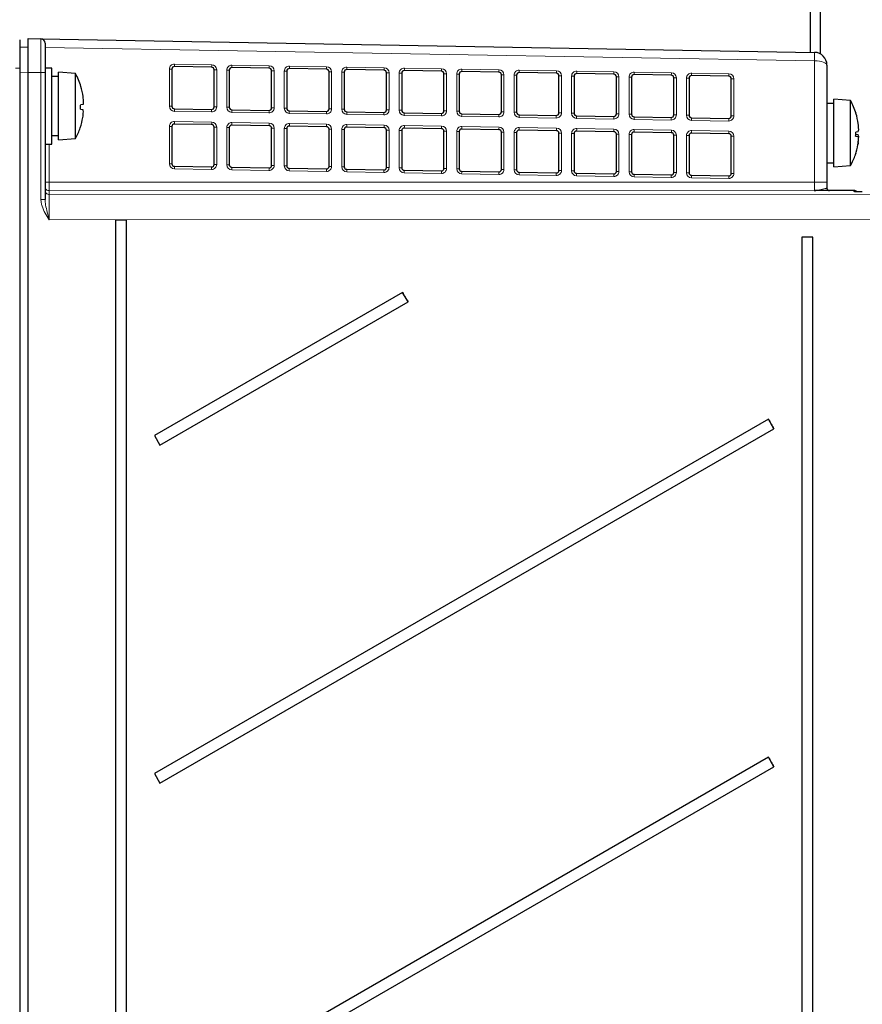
# Paper-space layout 'Blatt3' of a CAD drawing. Header units: millimetres. Extents: x 5 to 418, y 2 to 292.
# Tile 42 of 50: x 208 to 241, y 211 to 249. Entities that reach past the tile are written whole.
import ezdxf

# ---------------------------------------------------------------- set-up
doc = ezdxf.new("R2010")
doc.units = ezdxf.units.MM
doc.layers.add('SLD-0', color=7, linetype='Continuous')
doc.styles.add('SLDTEXTSTYLE0', font='TXT', dxfattribs={"width": 0.605})
doc.dimstyles.new('SLDDIMSTYLE2', dxfattribs={"dimtxt": 4.10931, "dimasz": 3.5, "dimexe": 0, "dimexo": 0.0625, "dimgap": 1.027327, "dimtad": 1, "dimdec": 1, "dimlfac": 3, "dimrnd": 1e-09, "dimzin": 12, "dimdsep": 46, "dimtxsty": 'SLDTEXTSTYLE0', "dimsah": 1, "dimcen": 0.09, "dimadec": 0, "dimazin": 3, "dimtfac": 1, "dimtofl": 0, "dimtmove": 0, "dimatfit": 3, "dimfxl": 1, "dimfrac": 2, "dimtolj": 1, "dimtzin": 12, "dimarcsym": 0})

# ---------------------------------------------------------------- blocks, each defined once
blk = doc.blocks.new('_D_14')
at = {"layer": 'SLD-0', "color": 7}
for p, q in [((172.701, 248.883), (172.701, 273.983)), ((259.668, 239.383), (259.668, 273.983)), ((172.701, 272.983), (259.668, 272.983))]:
    blk.add_line(p, q, dxfattribs=at)
for points in [[(172.701, 272.983), (176.201, 272.523), (176.201, 273.443)], [(259.668, 272.983), (256.168, 273.443), (256.168, 272.523)]]:
    blk.add_solid(points, dxfattribs=at)
at = {"layer": 'SLD-0', "color": 7, "insert": (209.129, 278.44), "char_height": 4.2333, "attachment_point": 1, "style": 'SLDTEXTSTYLE0'}
blk.add_mtext('260,9', dxfattribs=at)

psp = doc.layouts.new('Blatt3')

# ---------------------------------------------------------------- linework, layer by layer
at = {"color": 7, "linetype": 'Continuous', "lineweight": 25}
for p, q in [((239.2012, 254.0467), (239.2012, 248.1718)), ((239.6012, 254.0467), (239.6012, 248.1111)), ((208.0345, 248.6606), (208.0345, 247.5492)), ((208.3678, 248.71), (208.8707, 248.7013)), ((208.3678, 247.3769), (208.3678, 248.71)), ((208.8707, 248.7013), (239.3766, 248.1688)), ((208.0345, 248.3767), (208.3678, 248.3825)), ((209.0345, 248.5346), (209.0345, 247.3681)), ((208.0345, 247.5492), (208.0345, 141.9319)), ((209.3012, 247.5492), (209.0345, 247.5492)), ((209.3012, 244.5492), (209.3012, 247.5492)), ((214.0345, 247.5087), (214.0345, 246.0421)), ((215.6027, 247.5831), (214.1362, 247.6087)), ((215.7009, 246.0165), (215.7009, 247.4831)), ((216.3005, 247.4692), (216.3005, 246.0025)), ((217.8686, 247.5435), (216.4022, 247.5691)), ((217.9669, 245.9769), (217.9669, 247.4436)), ((218.5664, 247.4296), (218.5664, 245.963)), ((220.1346, 247.504), (218.6682, 247.5296)), ((222.4006, 247.4644), (220.9342, 247.49)), ((224.6666, 247.4249), (223.2001, 247.4505)), ((239.8678, 247.6689), (239.8678, 243.0529)), ((208.3678, 142.0548), (208.3678, 247.3769)), ((209.0345, 247.3681), (209.0345, 242.3694)), ((209.5678, 247.2159), (209.3012, 247.2159)), ((210.2345, 247.3325), (209.5678, 247.3825)), ((209.5678, 244.7159), (209.5678, 247.3825)), ((210.2345, 244.7659), (210.2345, 247.3325)), ((220.2329, 245.9374), (220.2329, 247.404)), ((220.8324, 247.39), (220.8324, 245.9234)), ((222.4988, 245.8978), (222.4988, 247.3645)), ((223.0984, 247.3505), (223.0984, 245.8839)), ((224.7648, 245.8583), (224.7648, 247.3249)), ((225.3644, 247.3109), (225.3644, 245.8443)), ((226.9325, 247.3853), (225.4661, 247.4109)), ((227.0308, 245.8187), (227.0308, 247.2853)), ((227.6304, 247.2714), (227.6304, 245.8048)), ((229.1985, 247.3458), (227.7321, 247.3714)), ((229.2968, 245.7792), (229.2968, 247.2458)), ((229.8963, 247.2318), (229.8963, 245.7652)), ((231.4645, 247.3062), (229.9981, 247.3318)), ((231.5627, 245.7396), (231.5627, 247.2062)), ((232.1623, 247.1923), (232.1623, 245.7256)), ((233.7305, 247.2667), (232.2641, 247.2923)), ((233.8287, 245.7001), (233.8287, 247.1667)), ((234.4283, 247.1527), (234.4283, 245.6861)), ((235.9964, 247.2271), (234.53, 247.2527)), ((236.0947, 245.6605), (236.0947, 247.1271)), ((240.8012, 246.2659), (240.1345, 246.3159)), ((240.1345, 243.6492), (240.1345, 246.3159)), ((240.8012, 243.6992), (240.8012, 246.2659)), ((210.4334, 245.9295), (210.5282, 245.9162)), ((210.5309, 246.1054), (210.4357, 246.0921)), ((214.1328, 245.9421), (215.5992, 245.9165)), ((216.3987, 245.9025), (217.8651, 245.8769)), ((240.1345, 246.1492), (239.8678, 246.1492)), ((218.6647, 245.863), (220.1311, 245.8374)), ((220.9307, 245.8234), (222.3971, 245.7978)), ((223.1967, 245.7839), (224.6631, 245.7583)), ((225.4626, 245.7443), (226.929, 245.7187)), ((227.7286, 245.7048), (229.195, 245.6792)), ((229.9946, 245.6652), (231.461, 245.6396)), ((232.2606, 245.6257), (233.727, 245.6001)), ((234.5265, 245.5861), (235.993, 245.5605)), ((214.0345, 245.2419), (214.0345, 243.7753)), ((215.6027, 245.3163), (214.1362, 245.3419)), ((215.7009, 243.7497), (215.7009, 245.2164)), ((216.3005, 245.2024), (216.3005, 243.7358)), ((217.8686, 245.2768), (216.4022, 245.3024)), ((217.9669, 243.7102), (217.9669, 245.1768)), ((218.5664, 245.1628), (218.5664, 243.6962)), ((220.1346, 245.2372), (218.6682, 245.2628)), ((220.2329, 243.6706), (220.2329, 245.1372)), ((220.8324, 245.1233), (220.8324, 243.6567)), ((222.4006, 245.1977), (220.9342, 245.2233)), ((222.4988, 243.6311), (222.4988, 245.0977)), ((224.6666, 245.1581), (223.2001, 245.1837)), ((226.9325, 245.1186), (225.4661, 245.1442)), ((229.1985, 245.079), (227.7321, 245.1046)), ((209.3012, 244.8825), (209.5678, 244.8825)), ((209.5678, 244.7159), (210.2345, 244.7659)), ((223.0984, 245.0837), (223.0984, 243.6171)), ((224.7648, 243.5915), (224.7648, 245.0581)), ((225.3644, 245.0442), (225.3644, 243.5775)), ((227.0308, 243.552), (227.0308, 245.0186)), ((227.6304, 245.0046), (227.6304, 243.538)), ((229.2968, 243.5124), (229.2968, 244.979)), ((229.8963, 244.9651), (229.8963, 243.4984)), ((231.4645, 245.0395), (229.9981, 245.0651)), ((231.5627, 243.4728), (231.5627, 244.9395)), ((232.1623, 244.9255), (232.1623, 243.4589)), ((233.7305, 244.9999), (232.2641, 245.0255)), ((233.8287, 243.4333), (233.8287, 244.8999)), ((234.4283, 244.886), (234.4283, 243.4193)), ((235.9964, 244.9604), (234.53, 244.986)), ((236.0947, 243.3937), (236.0947, 244.8604)), ((241, 244.8629), (241.0949, 244.8495)), ((241.0976, 245.0388), (241.0024, 245.0254)), ((241.0024, 244.9397), (241.0976, 244.9263)), ((209.0345, 244.5492), (209.3012, 244.5492)), ((241.013, 244.2048), (241.0143, 244.2046)), ((214.1328, 243.6753), (215.5992, 243.6497)), ((216.3987, 243.6358), (217.8651, 243.6102)), ((218.6647, 243.5962), (220.1311, 243.5706)), ((220.9307, 243.5567), (222.3971, 243.5311)), ((239.8678, 243.8159), (240.1345, 243.8159)), ((240.1345, 243.6492), (240.8012, 243.6992)), ((223.1967, 243.5171), (224.6631, 243.4915)), ((225.4626, 243.4776), (226.929, 243.452)), ((227.7286, 243.438), (229.195, 243.4124)), ((229.9946, 243.3985), (231.461, 243.3729)), ((232.2606, 243.3589), (233.727, 243.3333)), ((234.5265, 243.3194), (235.993, 243.2938)), ((239.8678, 243.0529), (239.8678, 242.8159)), ((240.9345, 242.7159), (239.3721, 242.7159)), ((212.2505, 241.5492), (211.8096, 241.5492)), ((211.8096, 241.5492), (211.8096, 148.2159)), ((212.2505, 148.2159), (212.2505, 241.5492)), ((239.3172, 240.8825), (238.8763, 240.8825)), ((238.8763, 240.8825), (238.8763, 155.5492)), ((239.3172, 155.5492), (239.3172, 240.8825)), ((223.1321, 238.6976), (213.3503, 233.0492)), ((223.3487, 238.3223), (223.1321, 238.6976)), ((213.5669, 232.6739), (223.3487, 238.3223)), ((237.5598, 233.6954), (213.3503, 219.7159)), ((237.7764, 233.3202), (237.5598, 233.6954)), ((213.5669, 219.3406), (237.7764, 233.3202)), ((213.3503, 233.0492), (213.5669, 232.6739)), ((237.5598, 220.3621), (213.3503, 206.3825)), ((237.7764, 219.9868), (237.5598, 220.3621)), ((213.5669, 206.0072), (237.7764, 219.9868)), ((213.3503, 219.7159), (213.5669, 219.3406))]:
    psp.add_line(p, q, dxfattribs=at)
at = {"color": 7, "linetype": 'Continuous', "lineweight": 18}
for p, q in [((239.3766, 247.8355), (209.0345, 248.3651)), ((239.3766, 243.0529), (239.3766, 247.8355)), ((207.8707, 247.5492), (208.0345, 247.5492)), ((213.9362, 246.0421), (213.9362, 247.5087)), ((213.9362, 247.5087), (214.0345, 247.5087)), ((214.1397, 247.7087), (215.6061, 247.6831)), ((215.7009, 247.4831), (215.8027, 247.4831)), ((215.8027, 247.4831), (215.8027, 246.0165)), ((216.2022, 246.0025), (216.2022, 247.4692)), ((216.2022, 247.4692), (216.3005, 247.4692)), ((216.4057, 247.6691), (217.8721, 247.6435)), ((217.9669, 247.4436), (218.0686, 247.4436)), ((218.0686, 247.4436), (218.0686, 245.9769)), ((218.4682, 245.963), (218.4682, 247.4296)), ((218.4682, 247.4296), (218.5664, 247.4296)), ((218.6717, 247.6296), (220.1381, 247.604)), ((220.9377, 247.59), (222.4041, 247.5644)), ((223.2036, 247.5505), (224.6701, 247.5249)), ((225.4696, 247.5109), (226.936, 247.4853)), ((227.7356, 247.4714), (229.202, 247.4458)), ((230.0016, 247.4318), (231.468, 247.4062)), ((208.3678, 247.3827), (208.0345, 247.3769)), ((208.8708, 247.3681), (208.3678, 247.3769)), ((208.8708, 242.3694), (208.8708, 247.3681)), ((209.0345, 247.3681), (208.8708, 247.3681)), ((220.2329, 247.404), (220.3346, 247.404)), ((220.3346, 247.404), (220.3346, 245.9374)), ((220.7342, 245.9234), (220.7342, 247.39)), ((220.7342, 247.39), (220.8324, 247.39)), ((222.4988, 247.3645), (222.6006, 247.3645)), ((222.6006, 247.3645), (222.6006, 245.8978)), ((223.0001, 245.8839), (223.0001, 247.3505)), ((223.0001, 247.3505), (223.0984, 247.3505)), ((224.7648, 247.3249), (224.8666, 247.3249)), ((224.8666, 247.3249), (224.8666, 245.8583)), ((225.2661, 245.8443), (225.2661, 247.3109)), ((225.2661, 247.3109), (225.3644, 247.3109)), ((227.0308, 247.2853), (227.1325, 247.2853)), ((227.1325, 247.2853), (227.1325, 245.8187)), ((227.5321, 245.8048), (227.5321, 247.2714)), ((227.5321, 247.2714), (227.6304, 247.2714)), ((229.2968, 247.2458), (229.3985, 247.2458)), ((229.3985, 247.2458), (229.3985, 245.7792)), ((229.7981, 245.7652), (229.7981, 247.2318)), ((229.7981, 247.2318), (229.8963, 247.2318)), ((231.5627, 247.2062), (231.6645, 247.2062)), ((231.6645, 247.2062), (231.6645, 245.7396)), ((232.0641, 245.7256), (232.0641, 247.1923)), ((232.0641, 247.1923), (232.1623, 247.1923)), ((232.2675, 247.3923), (233.734, 247.3667)), ((233.8287, 247.1667), (233.9305, 247.1667)), ((233.9305, 247.1667), (233.9305, 245.7001)), ((234.33, 245.6861), (234.33, 247.1527)), ((234.33, 247.1527), (234.4283, 247.1527)), ((234.5335, 247.3527), (235.9999, 247.3271)), ((236.0947, 247.1271), (236.1964, 247.1271)), ((236.1964, 247.1271), (236.1964, 245.6605)), ((213.9362, 246.0421), (214.0345, 246.0421)), ((215.7009, 246.0165), (215.8027, 246.0165)), ((216.2022, 246.0025), (216.3005, 246.0025)), ((217.9669, 245.9769), (218.0686, 245.9769)), ((218.4682, 245.963), (218.5664, 245.963)), ((220.2329, 245.9374), (220.3346, 245.9374)), ((220.7342, 245.9234), (220.8324, 245.9234)), ((222.4988, 245.8978), (222.6006, 245.8978)), ((223.0001, 245.8839), (223.0984, 245.8839)), ((215.5992, 245.8165), (214.1328, 245.8421)), ((217.8651, 245.777), (216.3987, 245.8025)), ((220.1311, 245.7374), (218.6647, 245.763)), ((222.3971, 245.6978), (220.9307, 245.7234)), ((224.6631, 245.6583), (223.1967, 245.6839)), ((224.7648, 245.8583), (224.8666, 245.8583)), ((225.2661, 245.8443), (225.3644, 245.8443)), ((226.929, 245.6187), (225.4626, 245.6443)), ((227.0308, 245.8187), (227.1325, 245.8187)), ((227.5321, 245.8048), (227.6304, 245.8048)), ((229.195, 245.5792), (227.7286, 245.6048)), ((229.2968, 245.7792), (229.3985, 245.7792)), ((229.7981, 245.7652), (229.8963, 245.7652)), ((231.461, 245.5396), (229.9946, 245.5652)), ((231.5627, 245.7396), (231.6645, 245.7396)), ((232.0641, 245.7256), (232.1623, 245.7256)), ((233.727, 245.5001), (232.2606, 245.5257)), ((233.8287, 245.7001), (233.9305, 245.7001)), ((234.33, 245.6861), (234.4283, 245.6861)), ((235.993, 245.4605), (234.5265, 245.4861)), ((236.0947, 245.6605), (236.1964, 245.6605)), ((213.9362, 243.7753), (213.9362, 245.2419)), ((213.9362, 245.2419), (214.0345, 245.2419)), ((214.1397, 245.4419), (215.6061, 245.4163)), ((215.7009, 245.2164), (215.8027, 245.2164)), ((215.8027, 245.2164), (215.8027, 243.7497)), ((216.2022, 243.7358), (216.2022, 245.2024)), ((216.2022, 245.2024), (216.3005, 245.2024)), ((216.4057, 245.4024), (217.8721, 245.3768)), ((217.9669, 245.1768), (218.0686, 245.1768)), ((218.0686, 245.1768), (218.0686, 243.7102)), ((218.4682, 243.6962), (218.4682, 245.1628)), ((218.4682, 245.1628), (218.5664, 245.1628)), ((218.6717, 245.3628), (220.1381, 245.3372)), ((220.2329, 245.1372), (220.3346, 245.1372)), ((220.3346, 245.1372), (220.3346, 243.6706)), ((220.7342, 243.6567), (220.7342, 245.1233)), ((220.7342, 245.1233), (220.8324, 245.1233)), ((220.9377, 245.3233), (222.4041, 245.2977)), ((222.4988, 245.0977), (222.6006, 245.0977)), ((222.6006, 245.0977), (222.6006, 243.6311)), ((223.2036, 245.2837), (224.6701, 245.2581)), ((225.4696, 245.2442), (226.936, 245.2186)), ((227.7356, 245.2046), (229.202, 245.179)), ((230.0016, 245.165), (231.468, 245.1395)), ((232.2675, 245.1255), (233.734, 245.0999)), ((223.0001, 243.6171), (223.0001, 245.0837)), ((223.0001, 245.0837), (223.0984, 245.0837)), ((224.7648, 245.0581), (224.8666, 245.0581)), ((224.8666, 245.0581), (224.8666, 243.5915)), ((225.2661, 243.5775), (225.2661, 245.0442)), ((225.2661, 245.0442), (225.3644, 245.0442)), ((227.0308, 245.0186), (227.1325, 245.0186)), ((227.1325, 245.0186), (227.1325, 243.552)), ((227.5321, 243.538), (227.5321, 245.0046)), ((227.5321, 245.0046), (227.6304, 245.0046)), ((229.2968, 244.979), (229.3985, 244.979)), ((229.3985, 244.979), (229.3985, 243.5124)), ((229.7981, 243.4984), (229.7981, 244.9651)), ((229.7981, 244.9651), (229.8963, 244.9651)), ((231.5627, 244.9395), (231.6645, 244.9395)), ((231.6645, 244.9395), (231.6645, 243.4728)), ((232.0641, 243.4589), (232.0641, 244.9255)), ((232.0641, 244.9255), (232.1623, 244.9255)), ((233.8287, 244.8999), (233.9305, 244.8999)), ((233.9305, 244.8999), (233.9305, 243.4333)), ((234.33, 243.4193), (234.33, 244.886)), ((234.33, 244.886), (234.4283, 244.886)), ((234.5335, 245.0859), (235.9999, 245.0603)), ((236.0947, 244.8604), (236.1964, 244.8604)), ((236.1964, 244.8604), (236.1964, 243.3937)), ((209.1983, 244.5492), (209.1983, 243.0437)), ((213.9362, 243.7753), (214.0345, 243.7753)), ((215.5992, 243.5497), (214.1328, 243.5753)), ((215.7009, 243.7497), (215.8027, 243.7497)), ((216.2022, 243.7358), (216.3005, 243.7358)), ((217.9669, 243.7102), (218.0686, 243.7102)), ((218.4682, 243.6962), (218.5664, 243.6962)), ((220.2329, 243.6706), (220.3346, 243.6706)), ((220.7342, 243.6567), (220.8324, 243.6567)), ((222.4988, 243.6311), (222.6006, 243.6311)), ((223.0001, 243.6171), (223.0984, 243.6171)), ((224.7648, 243.5915), (224.8666, 243.5915)), ((225.2661, 243.5775), (225.3644, 243.5775)), ((227.0308, 243.552), (227.1325, 243.552)), ((227.5321, 243.538), (227.6304, 243.538)), ((217.8651, 243.5102), (216.3987, 243.5358)), ((220.1311, 243.4706), (218.6647, 243.4962)), ((222.3971, 243.4311), (220.9307, 243.4567)), ((224.6631, 243.3915), (223.1967, 243.4171)), ((226.929, 243.352), (225.4626, 243.3776)), ((229.195, 243.3124), (227.7286, 243.338)), ((229.2968, 243.5124), (229.3985, 243.5124)), ((229.7981, 243.4984), (229.8963, 243.4984)), ((231.461, 243.2729), (229.9946, 243.2985)), ((231.5627, 243.4728), (231.6645, 243.4728)), ((232.0641, 243.4589), (232.1623, 243.4589)), ((233.727, 243.2333), (232.2606, 243.2589)), ((233.8287, 243.4333), (233.9305, 243.4333)), ((234.33, 243.4193), (234.4283, 243.4193)), ((235.993, 243.1938), (234.5265, 243.2194)), ((236.0947, 243.3937), (236.1964, 243.3937)), ((209.0345, 243.0437), (209.1983, 243.0437)), ((209.1983, 243.0437), (239.3766, 243.0529)), ((239.8678, 243.0529), (239.3766, 243.0529)), ((239.3678, 242.7196), (209.2012, 242.7104)), ((209.2012, 242.7104), (209.2012, 242.5588)), ((209.2012, 242.5588), (242.9345, 242.5693)), ((239.3678, 242.7159), (239.3678, 242.7196)), ((240.9345, 242.6808), (240.9345, 242.7159)), ((240.9345, 242.6808), (240.9622, 242.6785)), ((209.0345, 242.3694), (208.8708, 242.3694)), ((242.9375, 241.5695), (209.1982, 241.559))]:
    psp.add_line(p, q, dxfattribs=at)
at = {"color": 7, "linetype": 'Continuous', "lineweight": 25, "flags": 128}
for points in [[(241.1022, 244.6087), (241.0945, 244.5575), (241.0902, 244.5319)], [(240.9906, 244.1308), (240.9934, 244.1392), (241.0143, 244.2046)]]:
    psp.add_lwpolyline(points, dxfattribs=at)
at = {"color": 7, "linetype": 'Continuous', "lineweight": 25}
for centre, radius, start, end in [((208.8678, 248.5346), 0.1667, 0, 89), ((239.3678, 247.6689), 0.5, 0, 89), ((214.1345, 247.5087), 0.1, 89, 180), ((215.6009, 247.4831), 0.1, 0, 89), ((216.4005, 247.4692), 0.1, 89, 180), ((217.8669, 247.4436), 0.1, 0, 89), ((218.6664, 247.4296), 0.1, 89, 180), ((220.1329, 247.404), 0.1, 0, 89), ((220.9324, 247.39), 0.1, 89, 180), ((222.3988, 247.3645), 0.1, 0, 89), ((223.1984, 247.3505), 0.1, 89, 180), ((224.6648, 247.3249), 0.1, 0, 89), ((207.8969, 246.0492), 2.6667, 16.95998, 28.76707), ((225.4644, 247.3109), 0.1, 89, 180), ((226.9308, 247.2853), 0.1, 0, 89), ((227.7304, 247.2714), 0.1, 89, 180), ((229.1968, 247.2458), 0.1, 0, 89), ((229.9963, 247.2318), 0.1, 89, 180), ((231.4627, 247.2062), 0.1, 0, 89), ((232.2623, 247.1923), 0.1, 89, 180), ((233.7287, 247.1667), 0.1, 0, 89), ((234.5283, 247.1527), 0.1, 89, 180), ((235.9947, 247.1271), 0.1, 0, 89), ((207.8867, 246.0497), 2.675, 8.02285, 16.89003), ((208.2628, 246.1359), 2.2908, 1.57355, 7.20206), ((238.4636, 244.9825), 2.6667, 16.95998, 28.76707), ((207.7825, 246.0492), 2.6536, 357.41532, 0.92567), ((210.1205, 245.7837), 0.4287, 5.27194, 18.00522), ((210.1166, 246.2515), 0.4393, 340.58166, 353.10563), ((214.1345, 246.0421), 0.1, 180, 269), ((215.6009, 246.0165), 0.1, 269, 0), ((216.4005, 246.0025), 0.1, 180, 269), ((217.8669, 245.9769), 0.1, 269, 0), ((218.6664, 245.963), 0.1, 180, 269), ((220.1329, 245.9374), 0.1, 269, 0), ((220.9324, 245.9234), 0.1, 180, 269), ((222.3988, 245.8978), 0.1, 269, 0), ((223.1984, 245.8839), 0.1, 180, 269), ((207.8877, 246.0484), 2.674, 341.44808, 350.31354), ((208.2671, 245.9512), 2.2839, 351.11667, 356.78355), ((224.6648, 245.8583), 0.1, 269, 0), ((225.4644, 245.8443), 0.1, 180, 269), ((226.9308, 245.8187), 0.1, 269, 0), ((227.7304, 245.8048), 0.1, 180, 269), ((229.1968, 245.7792), 0.1, 269, 0), ((229.9963, 245.7652), 0.1, 180, 269), ((231.4627, 245.7396), 0.1, 269, 0), ((232.2623, 245.7256), 0.1, 180, 269), ((233.7287, 245.7001), 0.1, 269, 0), ((234.5283, 245.6861), 0.1, 180, 269), ((235.9947, 245.6605), 0.1, 269, 0), ((238.4534, 244.983), 2.675, 8.02285, 16.89003), ((207.8969, 246.0492), 2.6667, 331.23293, 341.37466), ((214.1345, 245.2419), 0.1, 89, 180), ((215.6009, 245.2164), 0.1, 0, 89), ((216.4005, 245.2024), 0.1, 89, 180), ((217.8669, 245.1768), 0.1, 0, 89), ((218.6664, 245.1628), 0.1, 89, 180), ((220.1329, 245.1372), 0.1, 0, 89), ((220.9324, 245.1233), 0.1, 89, 180), ((222.3988, 245.0977), 0.1, 0, 89), ((223.1984, 245.0837), 0.1, 89, 180), ((224.6648, 245.0581), 0.1, 0, 89), ((225.4644, 245.0442), 0.1, 89, 180), ((226.9308, 245.0186), 0.1, 0, 89), ((227.7304, 245.0046), 0.1, 89, 180), ((240.6833, 245.1848), 0.4393, 340.58166, 353.10563), ((238.8295, 245.0692), 2.2908, 1.57355, 7.20206), ((229.1968, 244.979), 0.1, 0, 89), ((229.9963, 244.9651), 0.1, 89, 180), ((231.4627, 244.9395), 0.1, 0, 89), ((232.2623, 244.9255), 0.1, 89, 180), ((233.7287, 244.8999), 0.1, 0, 89), ((234.5283, 244.886), 0.1, 89, 180), ((235.9947, 244.8604), 0.1, 0, 89), ((238.3491, 244.9825), 2.6536, 357.41532, 0.92567), ((238.8337, 244.8846), 2.2839, 351.11667, 356.78355), ((240.6871, 244.717), 0.4287, 5.27194, 18.00522), ((240.6833, 244.7802), 0.4393, 6.89437, 19.41834), ((238.8295, 244.8959), 2.2908, 352.79794, 358.42645), ((238.4544, 244.9818), 2.674, 341.44808, 350.31354), ((238.4636, 244.9825), 2.6667, 331.23293, 341.37466), ((214.1345, 243.7753), 0.1, 180, 269), ((215.6009, 243.7497), 0.1, 269, 0), ((216.4005, 243.7358), 0.1, 180, 269), ((217.8669, 243.7102), 0.1, 269, 0), ((218.6664, 243.6962), 0.1, 180, 269), ((220.1329, 243.6706), 0.1, 269, 0), ((220.9324, 243.6567), 0.1, 180, 269), ((222.3988, 243.6311), 0.1, 269, 0), ((223.1984, 243.6171), 0.1, 180, 269), ((224.6648, 243.5915), 0.1, 269, 0), ((225.4644, 243.5775), 0.1, 180, 269), ((226.9308, 243.552), 0.1, 269, 0), ((227.7304, 243.538), 0.1, 180, 269), ((229.1968, 243.5124), 0.1, 269, 0), ((229.9963, 243.4984), 0.1, 180, 269), ((231.4627, 243.4728), 0.1, 269, 0), ((232.2623, 243.4589), 0.1, 180, 269), ((233.7287, 243.4333), 0.1, 269, 0), ((234.5283, 243.4193), 0.1, 180, 269), ((235.9947, 243.3937), 0.1, 269, 0), ((239.9678, 242.8159), 0.1, 180, 270), ((240.9345, 242.5492), 0.1667, 49.84092, 90), ((238.6395, 247.3992), 17.782, 209.29794, 210.69418), ((253.0672, 242.3971), 17.782, 209.29794, 210.69418), ((253.0672, 229.0637), 17.782, 209.29794, 210.69418)]:
    psp.add_arc(centre, radius, start, end, dxfattribs=at)
at = {"color": 7, "linetype": 'Continuous', "lineweight": 18}
for centre, radius, start, end in [((234.6007, 248.0021), 4.7788, 358.00162, 1.99838), ((214.1362, 247.5087), 0.2, 89, 180), ((212.7049, 247.7087), 1.4348, 356.00264, 359.99858), ((214.1713, 247.6831), 1.4348, 356.00264, 359.99858), ((215.6027, 247.4831), 0.2, 0, 89), ((216.4022, 247.4692), 0.2, 89, 180), ((214.9709, 247.6692), 1.4348, 356.00264, 359.99858), ((216.4373, 247.6436), 1.4348, 356.00264, 359.99858), ((217.8686, 247.4436), 0.2, 0, 89), ((218.6682, 247.4296), 0.2, 89, 180), ((217.2369, 247.6296), 1.4348, 356.00264, 359.99858), ((218.7033, 247.604), 1.4348, 356.00264, 359.99858), ((220.1346, 247.404), 0.2, 0, 89), ((220.9342, 247.39), 0.2, 89, 180), ((219.5029, 247.5901), 1.4348, 356.00264, 359.99858), ((220.9693, 247.5645), 1.4348, 356.00264, 359.99858), ((222.4006, 247.3645), 0.2, 0, 89), ((223.2001, 247.3505), 0.2, 89, 180), ((221.7688, 247.5505), 1.4348, 356.00264, 359.99858), ((223.2353, 247.5249), 1.4348, 356.00264, 359.99858), ((224.6666, 247.3249), 0.2, 0, 89), ((225.4661, 247.3109), 0.2, 89, 180), ((224.0348, 247.5109), 1.4348, 356.00264, 359.99858), ((225.5012, 247.4854), 1.4348, 356.00264, 359.99858), ((226.9325, 247.2853), 0.2, 0, 89), ((227.7321, 247.2714), 0.2, 89, 180), ((226.3008, 247.4714), 1.4348, 356.00264, 359.99858), ((227.7672, 247.4458), 1.4348, 356.00264, 359.99858), ((229.1985, 247.2458), 0.2, 0, 89), ((229.9981, 247.2318), 0.2, 89, 180), ((228.5668, 247.4318), 1.4348, 356.00264, 359.99858), ((230.0332, 247.4062), 1.4348, 356.00264, 359.99858), ((231.4645, 247.2062), 0.2, 0, 89), ((232.2641, 247.1923), 0.2, 89, 180), ((230.8327, 247.3923), 1.4348, 356.00264, 359.99858), ((232.2992, 247.3667), 1.4348, 356.00264, 359.99858), ((233.7305, 247.1667), 0.2, 0, 89), ((234.53, 247.1527), 0.2, 89, 180), ((233.0987, 247.3527), 1.4348, 356.00264, 359.99858), ((234.5651, 247.3271), 1.4348, 356.00264, 359.99858), ((235.9964, 247.1271), 0.2, 0, 89), ((214.1362, 246.0421), 0.2, 180, 269), ((212.7, 245.8921), 1.4336, 358.00162, 1.99838), ((215.6027, 246.0165), 0.2, 269, 0), ((214.1664, 245.8665), 1.4336, 358.00162, 1.99838), ((216.4022, 246.0025), 0.2, 180, 269), ((214.966, 245.8525), 1.4336, 358.00162, 1.99838), ((217.8686, 245.9769), 0.2, 269, 0), ((216.4324, 245.8269), 1.4336, 358.00162, 1.99838), ((218.6682, 245.963), 0.2, 180, 269), ((220.1346, 245.9374), 0.2, 269, 0), ((220.9342, 245.9234), 0.2, 180, 269), ((222.4006, 245.8978), 0.2, 269, 0), ((223.2001, 245.8839), 0.2, 180, 269), ((217.2319, 245.813), 1.4336, 358.00162, 1.99838), ((218.6984, 245.7874), 1.4336, 358.00162, 1.99838), ((219.4979, 245.7734), 1.4336, 358.00162, 1.99838), ((220.9643, 245.7478), 1.4336, 358.00162, 1.99838), ((221.7639, 245.7339), 1.4336, 358.00162, 1.99838), ((224.6666, 245.8583), 0.2, 269, 0), ((223.2303, 245.7083), 1.4336, 358.00162, 1.99838), ((225.4661, 245.8443), 0.2, 180, 269), ((224.0299, 245.6943), 1.4336, 358.00162, 1.99838), ((226.9325, 245.8187), 0.2, 269, 0), ((225.4963, 245.6687), 1.4336, 358.00162, 1.99838), ((227.7321, 245.8048), 0.2, 180, 269), ((226.2959, 245.6548), 1.4336, 358.00162, 1.99838), ((229.1985, 245.7792), 0.2, 269, 0), ((227.7623, 245.6292), 1.4336, 358.00162, 1.99838), ((229.9981, 245.7652), 0.2, 180, 269), ((228.5618, 245.6152), 1.4336, 358.00162, 1.99838), ((231.4645, 245.7396), 0.2, 269, 0), ((230.0282, 245.5896), 1.4336, 358.00162, 1.99838), ((232.2641, 245.7256), 0.2, 180, 269), ((230.8278, 245.5757), 1.4336, 358.00162, 1.99838), ((233.7305, 245.7001), 0.2, 269, 0), ((232.2942, 245.5501), 1.4336, 358.00162, 1.99838), ((234.53, 245.6861), 0.2, 180, 269), ((233.0938, 245.5361), 1.4336, 358.00162, 1.99838), ((235.9964, 245.6605), 0.2, 269, 0), ((234.5602, 245.5105), 1.4336, 358.00162, 1.99838), ((214.1362, 245.2419), 0.2, 89, 180), ((212.7049, 245.442), 1.4348, 356.00264, 359.99858), ((214.1713, 245.4164), 1.4348, 356.00264, 359.99858), ((215.6027, 245.2164), 0.2, 0, 89), ((216.4022, 245.2024), 0.2, 89, 180), ((214.9709, 245.4024), 1.4348, 356.00264, 359.99858), ((216.4373, 245.3768), 1.4348, 356.00264, 359.99858), ((217.8686, 245.1768), 0.2, 0, 89), ((218.6682, 245.1628), 0.2, 89, 180), ((217.2369, 245.3628), 1.4348, 356.00264, 359.99858), ((218.7033, 245.3373), 1.4348, 356.00264, 359.99858), ((220.1346, 245.1372), 0.2, 0, 89), ((220.9342, 245.1233), 0.2, 89, 180), ((219.5029, 245.3233), 1.4348, 356.00264, 359.99858), ((220.9693, 245.2977), 1.4348, 356.00264, 359.99858), ((222.4006, 245.0977), 0.2, 0, 89), ((223.2001, 245.0837), 0.2, 89, 180), ((221.7688, 245.2837), 1.4348, 356.00264, 359.99858), ((223.2353, 245.2581), 1.4348, 356.00264, 359.99858), ((224.6666, 245.0581), 0.2, 0, 89), ((225.4661, 245.0442), 0.2, 89, 180), ((224.0348, 245.2442), 1.4348, 356.00264, 359.99858), ((225.5012, 245.2186), 1.4348, 356.00264, 359.99858), ((226.9325, 245.0186), 0.2, 0, 89), ((227.7321, 245.0046), 0.2, 89, 180), ((226.3008, 245.2046), 1.4348, 356.00264, 359.99858), ((227.7672, 245.179), 1.4348, 356.00264, 359.99858), ((229.1985, 244.979), 0.2, 0, 89), ((229.9981, 244.9651), 0.2, 89, 180), ((228.5668, 245.1651), 1.4348, 356.00264, 359.99858), ((230.0332, 245.1395), 1.4348, 356.00264, 359.99858), ((231.4645, 244.9395), 0.2, 0, 89), ((232.2641, 244.9255), 0.2, 89, 180), ((230.8327, 245.1255), 1.4348, 356.00264, 359.99858), ((232.2992, 245.0999), 1.4348, 356.00264, 359.99858), ((233.7305, 244.8999), 0.2, 0, 89), ((234.53, 244.886), 0.2, 89, 180), ((233.0987, 245.086), 1.4348, 356.00264, 359.99858), ((234.5651, 245.0604), 1.4348, 356.00264, 359.99858), ((235.9964, 244.8604), 0.2, 0, 89), ((214.1362, 243.7753), 0.2, 180, 269), ((212.7, 243.6253), 1.4336, 358.00162, 1.99838), ((215.6027, 243.7497), 0.2, 269, 0), ((214.1664, 243.5997), 1.4336, 358.00162, 1.99838), ((216.4022, 243.7358), 0.2, 180, 269), ((214.966, 243.5858), 1.4336, 358.00162, 1.99838), ((217.8686, 243.7102), 0.2, 269, 0), ((216.4324, 243.5602), 1.4336, 358.00162, 1.99838), ((218.6682, 243.6962), 0.2, 180, 269), ((217.2319, 243.5462), 1.4336, 358.00162, 1.99838), ((220.1346, 243.6706), 0.2, 269, 0), ((218.6984, 243.5206), 1.4336, 358.00162, 1.99838), ((220.9342, 243.6567), 0.2, 180, 269), ((219.4979, 243.5067), 1.4336, 358.00162, 1.99838), ((222.4006, 243.6311), 0.2, 269, 0), ((223.2001, 243.6171), 0.2, 180, 269), ((224.6666, 243.5915), 0.2, 269, 0), ((225.4661, 243.5775), 0.2, 180, 269), ((226.9325, 243.552), 0.2, 269, 0), ((227.7321, 243.538), 0.2, 180, 269), ((220.9643, 243.4811), 1.4336, 358.00162, 1.99838), ((221.7639, 243.4671), 1.4336, 358.00162, 1.99838), ((223.2303, 243.4415), 1.4336, 358.00162, 1.99838), ((224.0299, 243.4276), 1.4336, 358.00162, 1.99838), ((225.4963, 243.402), 1.4336, 358.00162, 1.99838), ((226.2959, 243.388), 1.4336, 358.00162, 1.99838), ((229.1985, 243.5124), 0.2, 269, 0), ((227.7623, 243.3624), 1.4336, 358.00162, 1.99838), ((229.9981, 243.4984), 0.2, 180, 269), ((228.5618, 243.3485), 1.4336, 358.00162, 1.99838), ((231.4645, 243.4728), 0.2, 269, 0), ((230.0282, 243.3229), 1.4336, 358.00162, 1.99838), ((232.2641, 243.4589), 0.2, 180, 269), ((230.8278, 243.3089), 1.4336, 358.00162, 1.99838), ((233.7305, 243.4333), 0.2, 269, 0), ((232.2942, 243.2833), 1.4336, 358.00162, 1.99838), ((234.53, 243.4193), 0.2, 180, 269), ((233.0938, 243.2694), 1.4336, 358.00162, 1.99838), ((235.9964, 243.3937), 0.2, 269, 0), ((234.5602, 243.2438), 1.4336, 358.00162, 1.99838), ((209.2012, 242.877), 0.1667, 180.00436, 270.00436), ((209.2012, 242.7255), 0.1667, 180.00436, 270.00436), ((239.3678, 242.2195), 0.5001, 83.62375, 90), ((239.4345, 242.8135), 0.0976, 263.46733, 269.9998)]:
    psp.add_arc(centre, radius, start, end, dxfattribs=at)
for centre, major_axis, ratio, start_param, end_param in [((208.8678, 247.3678), (0.0029, 1.3335), 0.002227, 4.712666, 6.2831513), ((239.3678, 247.6689), (0.5, 0), 0.3333333, 0, 1.553343), ((209.2012, 243.0437), (-0.0001, 0.3333), 0.0087262, 1.5707923, 3.124138), ((239.3678, 243.0529), (0.0002, 0.3333), 0.0261786, 3.1590686, 4.7124143), ((209.2012, 241.559), (0.0001, 1), 0.0029704, 0.0174571, 1.570803), ((241.2678, 242.6808), (0.3333, 0), 0.0174551, 3.1415927, 3.4297967)]:
    psp.add_ellipse(centre, major_axis=major_axis, ratio=ratio, start_param=start_param, end_param=end_param, dxfattribs=at)
at = {"color": 7, "linetype": 'Continuous', "lineweight": 25}
for centre, major_axis, ratio, start_param, end_param in [((239.3678, 242.8159), (0.5, 0), 0.1999695, 4.712389, 4.8236923), ((241.2678, 242.6808), (0.3333, 0), 0.0174551, 3.4297967, 4.6949357)]:
    psp.add_ellipse(centre, major_axis=major_axis, ratio=ratio, start_param=start_param, end_param=end_param, dxfattribs=at)
at = {"color": 7, "linetype": 'Continuous', "lineweight": 18}
for points, knots in [([(239.4234, 242.7165), (239.4238, 242.7165), (239.4251, 242.7166), (239.4318, 242.7172), (239.4468, 242.7186), (239.4761, 242.7221), (239.5783, 242.7388), (239.7218, 242.776), (239.8465, 242.8033), (239.8608, 242.8117), (239.8678, 242.8159)], [0, 0, 0, 0, 0.0105406, 0.0306508, 0.0595043, 0.1056978, 0.1876039, 0.5661438, 0.7860675, 1, 1, 1, 1]), ([(209.1982, 241.559), (209.1976, 241.5599), (209.1428, 241.6465), (209.0336, 241.82), (208.9283, 242.0466), (208.8786, 242.2336), (208.8734, 242.3238), (208.8708, 242.3694)], [0, 0, 0, 0, 0.0037659, 0.3473476, 0.6946509, 0.8456764, 1, 1, 1, 1]), ([(209.0345, 242.3694), (209.0359, 242.3327), (209.0388, 242.2592), (209.0653, 242.0903), (209.119, 241.8597), (209.1713, 241.6609), (209.1979, 241.5602), (209.1982, 241.559)], [0, 0, 0, 0, 0.1364109, 0.2739368, 0.6311195, 0.9956551, 1, 1, 1, 1])]:
    psp.add_open_spline(points, degree=3, knots=knots, dxfattribs=at)
at = {"color": 7, "linetype": 'Continuous', "lineweight": 25}
for points, knots in [([(239.3721, 242.7159), (239.3715, 242.7159), (239.37, 242.7159), (239.3687, 242.7159), (239.3678, 242.7159)], [0, 0, 0, 0, 0.4060486, 1, 1, 1, 1]), ([(240.9591, 242.6789), (240.9567, 242.6791), (240.9534, 242.6793), (240.9579, 242.6788), (240.9593, 242.6787)], [0, 0, 0, 0, 0.68613633, 1, 1, 1, 1])]:
    psp.add_open_spline(points, degree=3, knots=knots, dxfattribs=at)

# ---------------------------------------------------------------- dimensions: what is measured, and where the dimension line sits
at = {"layer": 'SLD-0', "color": 7}
dim = psp.add_linear_dim(base=(259.6678, 272.9825), p1=(172.7012, 248.8825), p2=(259.6678, 239.3825), dimstyle='SLDDIMSTYLE2', dxfattribs=at)
dim.commit()
dim.dimension.update_dxf_attribs({"geometry": '_D_14', "text_midpoint": (216.1845, 272.9825), "dimtype": 160})

doc.saveas('drawing.dxf')
